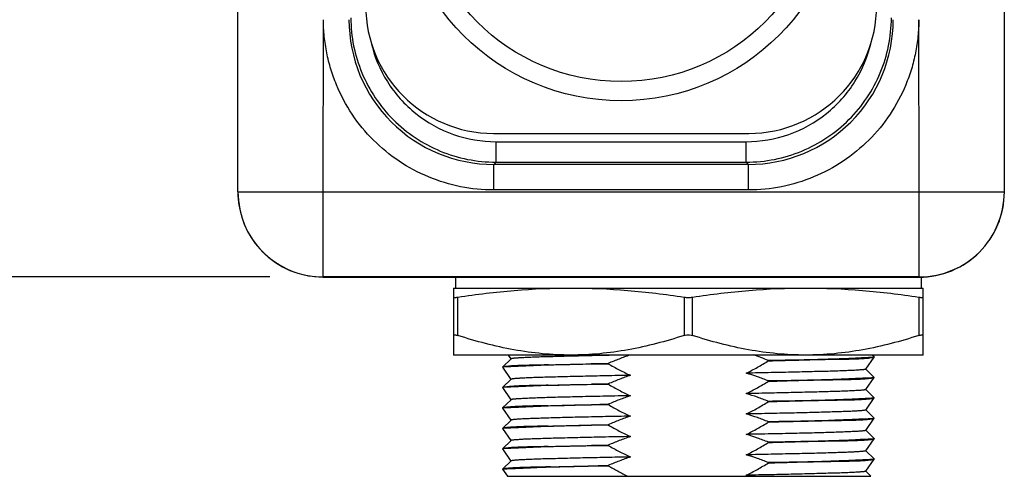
# Model space of a CAD drawing. Header units: inches. Extents: x 0 to 22, y 0 to 17.
# Tile 27 of 32: x 14.732 to 15.888, y 11.528 to 12.064. Entities that reach past the tile are written whole.
import ezdxf

# ---------------------------------------------------------------- set-up
doc = ezdxf.new("R2010")
doc.units = ezdxf.units.IN
doc.header["$LTSCALE"] = 1.21
doc.header["$MEASUREMENT"] = 0
doc.layers.get('0').update_dxf_attribs({"linetype": 'CONTINUOUS'})
doc.layers.add('DIMENSIONS', color=7, linetype='CONTINUOUS')
doc.styles.get("Standard").update_dxf_attribs({"font": 'txt', "width": 0.8})
doc.dimstyles.new('DIMSTYLE_2', dxfattribs={"dimtxt": 0.125, "dimasz": 0.18, "dimexe": 0.125, "dimexo": 0.0625, "dimgap": 0.0625, "dimtad": 0, "dimtih": 1, "dimtoh": 1, "dimdec": 3, "dimzin": 4, "dimdsep": 46, "dimtxsty": 'STANDARD', "dimblk": '_FILLED', "dimblk1": '_FILLED', "dimblk2": '_FILLED', "dimcen": 0.09, "dimadec": 0, "dimazin": 0, "dimtp": 0.001, "dimtm": 0.001, "dimtfac": 1, "dimtdec": 3, "dimtofl": 0, "dimtmove": 0, "dimatfit": 3, "dimldrblk": '_FILLED', "dimfxl": 1, "dimtolj": 1, "dimtzin": 4, "dimarcsym": 0})

# ---------------------------------------------------------------- blocks, each defined once
blk = doc.blocks.new('_FILLED')
at = {"color": 0, "linetype": 'ByBlock'}
blk.add_solid([(0, 0), (-1, 0.17361), (-1, -0.17361)], dxfattribs=at)
blk = doc.blocks.new('*D10')
at = {"layer": 'DIMENSIONS', "color": 2, "linetype": 'Continuous'}
for p, q in [((15.0158, 14.5445), (14.113, 14.5445)), ((14.238, 14.5445), (14.238, 13.2782)), ((14.238, 11.7618), (14.238, 13.0282)), ((15.0255, 11.7618), (14.113, 11.7618))]:
    blk.add_line(p, q, dxfattribs=at)
at = {"layer": 'DIMENSIONS', "color": 2, "linetype": 'Continuous', "xscale": 0.18, "yscale": 0.18, "zscale": 0.18}
for p, rotation in [((14.238, 14.5445), 90), ((14.238, 11.7618), 270)]:
    blk.add_blockref('_FILLED', p, dxfattribs=dict(at, rotation=rotation))
at = {"layer": 'DIMENSIONS', "color": 2, "linetype": 'Continuous', "insert": (14.238, 13.2157), "char_height": 0.125, "width": 1.325, "attachment_point": 2, "line_spacing_factor": 0.9}
blk.add_mtext('2.783{\\Ftxt.shx;\\W1.000000;\\H0.125000; }[70.68]', dxfattribs=at)

msp = doc.modelspace()

# ---------------------------------------------------------------- linework, layer by layer
at = {"color": 7, "linetype": 'Continuous'}
for p, q in [((15.888, 11.8618), (15.888, 12.8697)), ((14.988, 11.8618), (14.988, 12.5149)), ((15.088, 11.8618), (15.0883, 12.064)), ((15.788, 11.8618), (15.7876, 12.064)), ((15.288, 11.9305), (15.588, 11.9305)), ((15.2911, 11.9207), (15.5848, 11.9207)), ((15.2911, 11.8967), (15.2911, 11.9207)), ((15.5848, 11.8967), (15.5848, 11.9207)), ((15.2884, 11.894), (15.2911, 11.8967)), ((15.5875, 11.894), (15.2884, 11.894)), ((15.2884, 11.864), (15.2884, 11.894)), ((15.2911, 11.8967), (15.5848, 11.8967)), ((15.5848, 11.8967), (15.5875, 11.894)), ((15.5875, 11.864), (15.5875, 11.894)), ((15.5875, 11.864), (15.2884, 11.864)), ((14.988, 11.8618), (15.888, 11.8618)), ((15.088, 11.7617), (15.088, 11.8618)), ((15.788, 11.7616), (15.788, 11.8618)), ((15.788, 11.7618), (15.088, 11.7618)), ((15.088, 11.7617), (15.788, 11.7616)), ((15.2433, 11.7617), (15.2433, 11.7488)), ((15.7905, 11.7616), (15.7905, 11.7488)), ((15.2413, 11.7488), (15.7925, 11.7488)), ((15.2413, 11.7488), (15.2413, 11.6701)), ((15.7925, 11.6701), (15.7925, 11.7488)), ((15.2462, 11.6931), (15.2462, 11.7382)), ((15.512, 11.7382), (15.512, 11.6931)), ((15.5218, 11.6931), (15.5218, 11.7382)), ((15.7876, 11.7382), (15.7876, 11.6931)), ((15.7925, 11.6701), (15.2413, 11.6701)), ((15.3054, 11.6701), (15.3086, 11.6655)), ((15.7252, 11.6535), (15.7352, 11.6678)), ((15.7352, 11.6679), (15.7329, 11.6701)), ((15.7352, 11.6678), (15.7342, 11.6674)), ((15.7352, 11.6679), (15.7352, 11.6678)), ((15.3087, 11.6656), (15.2987, 11.6559)), ((15.2996, 11.6562), (15.2987, 11.6559)), ((15.2987, 11.6559), (15.2987, 11.6558)), ((15.2987, 11.6558), (15.3086, 11.6415)), ((15.2996, 11.6562), (15.3525, 11.6586)), ((15.4229, 11.6603), (15.4029, 11.6597)), ((15.4029, 11.6597), (15.4229, 11.6599)), ((15.4229, 11.6599), (15.4229, 11.6602)), ((15.6109, 11.6636), (15.6109, 11.6633)), ((15.7352, 11.6439), (15.7252, 11.6536)), ((15.7252, 11.6295), (15.7352, 11.6438)), ((15.7352, 11.6438), (15.7342, 11.6435)), ((15.7352, 11.6439), (15.7352, 11.6438)), ((15.3087, 11.6416), (15.2987, 11.6319)), ((15.2997, 11.6322), (15.2987, 11.6319)), ((15.2987, 11.6319), (15.2987, 11.6318)), ((15.2997, 11.6322), (15.3524, 11.6346)), ((15.4229, 11.6363), (15.403, 11.6357)), ((15.403, 11.6357), (15.4229, 11.6359)), ((15.4229, 11.6359), (15.4229, 11.6363)), ((15.6109, 11.6397), (15.6109, 11.6393)), ((15.2987, 11.6318), (15.3086, 11.6175)), ((15.7352, 11.6199), (15.7252, 11.6296)), ((15.3087, 11.6176), (15.2987, 11.6079)), ((15.2997, 11.6082), (15.3523, 11.6106)), ((15.4229, 11.6123), (15.403, 11.6118)), ((15.403, 11.6118), (15.4229, 11.6119)), ((15.4229, 11.612), (15.4229, 11.6123)), ((15.6109, 11.6157), (15.6109, 11.6154)), ((15.7252, 11.6055), (15.7352, 11.6198)), ((15.7352, 11.6198), (15.7342, 11.6195)), ((15.7352, 11.6199), (15.7352, 11.6198)), ((15.2997, 11.6082), (15.2987, 11.6079)), ((15.2987, 11.6079), (15.2987, 11.6078)), ((15.2987, 11.6078), (15.3086, 11.5935)), ((15.7352, 11.5959), (15.7252, 11.6057)), ((15.3087, 11.5937), (15.2987, 11.584)), ((15.2997, 11.5843), (15.3522, 11.5866)), ((15.4229, 11.5883), (15.403, 11.5878)), ((15.403, 11.5878), (15.4229, 11.588)), ((15.4229, 11.588), (15.4229, 11.5883)), ((15.6109, 11.5917), (15.6109, 11.5914)), ((15.7252, 11.5816), (15.7352, 11.5958)), ((15.7352, 11.5958), (15.7342, 11.5955)), ((15.7352, 11.5959), (15.7352, 11.5958)), ((15.2997, 11.5843), (15.2987, 11.584)), ((15.2987, 11.584), (15.2987, 11.5838)), ((15.2987, 11.5838), (15.3086, 11.5696)), ((15.7352, 11.572), (15.7252, 11.5817)), ((15.3087, 11.5697), (15.2987, 11.56)), ((15.2997, 11.5603), (15.3522, 11.5626)), ((15.4229, 11.5643), (15.4031, 11.5638)), ((15.4031, 11.5638), (15.4229, 11.564)), ((15.4229, 11.564), (15.4229, 11.5643)), ((15.6109, 11.5677), (15.6109, 11.5674)), ((15.7252, 11.5576), (15.7352, 11.5718)), ((15.7352, 11.5718), (15.7341, 11.5715)), ((15.7352, 11.572), (15.7352, 11.5718)), ((15.2997, 11.5603), (15.2987, 11.56)), ((15.2987, 11.56), (15.2987, 11.5599)), ((15.2987, 11.5599), (15.3086, 11.5456)), ((15.7352, 11.548), (15.7252, 11.5577)), ((15.3087, 11.5457), (15.2987, 11.536)), ((15.4229, 11.5404), (15.3994, 11.5397)), ((15.3994, 11.5397), (15.4229, 11.54)), ((15.4229, 11.54), (15.4229, 11.5404)), ((15.6109, 11.5438), (15.6109, 11.5434)), ((15.7252, 11.5336), (15.7352, 11.5479)), ((15.7352, 11.5479), (15.7341, 11.5475)), ((15.7352, 11.548), (15.7352, 11.5479)), ((15.2986, 11.5359), (15.2987, 11.536)), ((15.2986, 11.5359), (15.3044, 11.5277)), ((15.2987, 11.536), (15.2996, 11.5363)), ((15.7314, 11.5277), (15.7252, 11.5337)), ((15.3044, 11.5277), (15.7314, 11.5277))]:
    msp.add_line(p, q, dxfattribs=at)
for radius in [0.2617, 0.2391]:
    msp.add_circle((15.438, 12.2305), radius, dxfattribs=at)
for centre, radius, start, end in [((15.288, 12.0805), 0.15, 180, 270), ((15.588, 12.0805), 0.15, 270, 360), ((15.2884, 12.064), 0.17, 179.9925, 270.0075), ((15.5875, 12.064), 0.17, 269.9925, 0.0075), ((15.0877, 11.8618), 0.0998, 180.0044, 184.1795), ((15.088, 11.8617), 0.1, 179.9982, 269.9876), ((15.0882, 11.8618), 0.1002, 184.1765, 184.4367), ((15.0883, 11.8618), 0.1004, 184.4377, 188.4481), ((15.788, 11.8618), 0.1, 269.9959, 359.9948), ((15.788, 11.8616), 0.1, 269.9944, 0.0049), ((15.0883, 11.8618), 0.1003, 188.4484, 188.6859), ((15.088, 11.8618), 0.1, 188.6836, 192.9144), ((15.088, 11.8618), 0.1, 192.9288, 270.003), ((15.4981, 11.3855), 0.3002, 67.9292, 71.4853), ((15.1367, 22.1707), 10.5143, 271.17586, 271.45099), ((15.1366, 22.1502), 10.5178, 271.17583, 271.45147), ((15.1364, 22.1296), 10.5212, 271.17579, 271.45194), ((15.1363, 22.109), 10.5246, 271.17577, 271.45239), ((15.1361, 22.0883), 10.5279, 271.17574, 271.45282), ((15.1497, 21.4432), 9.9066, 271.18654, 271.44413), ((15.51, 11.2787), 0.2613, 72.378, 73.3216)]:
    msp.add_arc(centre, radius, start, end, dxfattribs=at)
for points, knots in [([(15.2884, 11.864), (15.2754, 11.864), (15.2492, 11.8666), (15.2114, 11.8781), (15.1766, 11.8967), (15.1461, 11.9217), (15.1211, 11.9522), (15.1056, 11.9812), (15.0968, 12.0059), (15.092, 12.025), (15.0892, 12.0444), (15.0883, 12.0575), (15.0883, 12.064)], [0, 0, 0, 0, 0.124912, 0.249867, 0.374849, 0.499845, 0.624844, 0.749826, 0.812393, 0.874928, 0.937475, 1, 1, 1, 1]), ([(15.1206, 12.0661), (15.1206, 12.0551), (15.1228, 12.033), (15.1358, 11.9906), (15.1673, 11.9434), (15.2146, 11.9119), (15.2575, 11.8989), (15.2799, 11.8967), (15.2911, 11.8967)], [0, 0, 0, 0, 0.124274, 0.248732, 0.497431, 0.747601, 0.873731, 1, 1, 1, 1]), ([(15.5848, 11.8967), (15.596, 11.8967), (15.6185, 11.8989), (15.6613, 11.9119), (15.7086, 11.9434), (15.7401, 11.9906), (15.7531, 12.033), (15.7553, 12.0551), (15.7554, 12.0661)], [0, 0, 0, 0, 0.126268, 0.252398, 0.502567, 0.751267, 0.875726, 1, 1, 1, 1]), ([(15.7876, 12.064), (15.7876, 12.0575), (15.7868, 12.0444), (15.7839, 12.025), (15.7792, 12.0059), (15.7703, 11.9812), (15.7548, 11.9522), (15.7298, 11.9217), (15.6993, 11.8967), (15.6645, 11.8781), (15.6267, 11.8666), (15.6005, 11.864), (15.5875, 11.864)], [0, 0, 0, 0, 0.062525, 0.125072, 0.187607, 0.250174, 0.375156, 0.500155, 0.625151, 0.750133, 0.875088, 1, 1, 1, 1]), ([(15.1443, 12.0373), (15.1481, 12.0211), (15.1611, 11.9896), (15.1952, 11.9515), (15.2401, 11.9265), (15.2742, 11.9207), (15.2911, 11.9207)], [0, 0, 0, 0, 0.247834, 0.497161, 0.74807, 1, 1, 1, 1]), ([(15.5848, 11.9207), (15.6017, 11.9207), (15.6358, 11.9265), (15.6807, 11.9515), (15.7148, 11.9896), (15.7278, 12.0211), (15.7316, 12.0373)], [0, 0, 0, 0, 0.251929, 0.502837, 0.752164, 1, 1, 1, 1]), ([(15.2462, 11.7382), (15.2683, 11.7415), (15.3124, 11.7469), (15.3569, 11.7488), (15.3791, 11.7488)], [0, 0, 0, 0, 0.500396, 1, 1, 1, 1]), ([(15.3791, 11.7488), (15.4013, 11.7488), (15.4458, 11.7469), (15.49, 11.7415), (15.512, 11.7382)], [0, 0, 0, 0, 0.499606, 1, 1, 1, 1]), ([(15.5218, 11.7382), (15.5438, 11.7415), (15.588, 11.7469), (15.6325, 11.7488), (15.6547, 11.7488)], [0, 0, 0, 0, 0.500396, 1, 1, 1, 1]), ([(15.6547, 11.7488), (15.6769, 11.7488), (15.7214, 11.7469), (15.7656, 11.7415), (15.7876, 11.7382)], [0, 0, 0, 0, 0.499606, 1, 1, 1, 1]), ([(15.2413, 11.7382), (15.2413, 11.738), (15.2417, 11.7379), (15.2421, 11.7378), (15.2427, 11.7378), (15.2434, 11.7378), (15.2446, 11.7379), (15.2456, 11.7381), (15.2462, 11.7382)], [0, 0, 0, 0, 0.083496, 0.166836, 0.280309, 0.422919, 0.592513, 1, 1, 1, 1]), ([(15.512, 11.7382), (15.5136, 11.7379), (15.5169, 11.7377), (15.5202, 11.7379), (15.5218, 11.7382)], [0, 0, 0, 0, 0.5, 1, 1, 1, 1]), ([(15.7876, 11.7382), (15.7883, 11.7381), (15.7892, 11.7379), (15.7904, 11.7378), (15.7911, 11.7378), (15.7917, 11.7378), (15.7921, 11.7379), (15.7925, 11.738), (15.7925, 11.7382)], [0, 0, 0, 0, 0.407488, 0.577082, 0.719692, 0.833165, 0.916504, 1, 1, 1, 1]), ([(15.2413, 11.6931), (15.2413, 11.6932), (15.2414, 11.6934), (15.2417, 11.6937), (15.2421, 11.6938), (15.2425, 11.6938), (15.2426, 11.6938)], [0, 0, 0, 0, 0.193425, 0.395211, 0.656173, 1, 1, 1, 1]), ([(15.2426, 11.6938), (15.2432, 11.6938), (15.2444, 11.6936), (15.2456, 11.6933), (15.2462, 11.6931)], [0, 0, 0, 0, 0.432278, 1, 1, 1, 1]), ([(15.3791, 11.6701), (15.3679, 11.6701), (15.3454, 11.6712), (15.3007, 11.6774), (15.2678, 11.6861), (15.2462, 11.6931)], [0, 0, 0, 0, 0.248987, 0.498487, 1, 1, 1, 1]), ([(15.512, 11.6931), (15.4905, 11.6861), (15.4576, 11.6774), (15.4129, 11.6712), (15.3904, 11.6701), (15.3791, 11.6701)], [0, 0, 0, 0, 0.501513, 0.751013, 1, 1, 1, 1]), ([(15.512, 11.6931), (15.5124, 11.6932), (15.514, 11.6937), (15.5156, 11.6938), (15.5169, 11.6938)], [0, 0, 0, 0, 0.236071, 1, 1, 1, 1]), ([(15.5169, 11.6938), (15.5174, 11.6938), (15.519, 11.6938), (15.5207, 11.6935), (15.5218, 11.6931)], [0, 0, 0, 0, 0.260936, 1, 1, 1, 1]), ([(15.6547, 11.6701), (15.6435, 11.6701), (15.621, 11.6712), (15.5762, 11.6774), (15.5434, 11.6861), (15.5218, 11.6931)], [0, 0, 0, 0, 0.248987, 0.498487, 1, 1, 1, 1]), ([(15.7876, 11.6931), (15.7661, 11.6861), (15.7332, 11.6774), (15.6885, 11.6712), (15.6659, 11.6701), (15.6547, 11.6701)], [0, 0, 0, 0, 0.501513, 0.751013, 1, 1, 1, 1]), ([(15.7876, 11.6931), (15.7883, 11.6933), (15.7894, 11.6936), (15.7907, 11.6938), (15.7912, 11.6938)], [0, 0, 0, 0, 0.567722, 1, 1, 1, 1]), ([(15.7912, 11.6938), (15.7914, 11.6938), (15.7917, 11.6938), (15.7922, 11.6937), (15.7925, 11.6934), (15.7925, 11.6932), (15.7925, 11.6931)], [0, 0, 0, 0, 0.343827, 0.60479, 0.806575, 1, 1, 1, 1]), ([(15.4413, 11.6701), (15.432, 11.6699), (15.4143, 11.6696), (15.389, 11.669), (15.3696, 11.6685), (15.3555, 11.6681), (15.3462, 11.6679), (15.3379, 11.6676), (15.3305, 11.6673), (15.3242, 11.667), (15.319, 11.6668), (15.3153, 11.6665), (15.3129, 11.6663), (15.3115, 11.6662), (15.3104, 11.666), (15.3096, 11.6659), (15.309, 11.6658), (15.3087, 11.6657), (15.3087, 11.6656)], [0, 0, 0, 0, 0.208541, 0.400291, 0.571488, 0.648205, 0.718374, 0.781525, 0.837191, 0.884905, 0.924377, 0.955589, 0.968102, 0.978554, 0.986951, 0.993302, 0.997626, 1, 1, 1, 1]), ([(15.4484, 11.6701), (15.4441, 11.6686), (15.4356, 11.6655), (15.4271, 11.6621), (15.4229, 11.6602)], [0, 0, 0, 0, 0.499995, 1, 1, 1, 1]), ([(15.7342, 11.6674), (15.7334, 11.6673), (15.7315, 11.6672), (15.7279, 11.667), (15.723, 11.6668), (15.7141, 11.6664), (15.7001, 11.6657), (15.6881, 11.6653), (15.6813, 11.6651)], [0, 0, 0, 0, 0.043607, 0.11157, 0.203553, 0.319035, 0.617607, 1, 1, 1, 1]), ([(15.6813, 11.6651), (15.6881, 11.6652), (15.6976, 11.6653), (15.7096, 11.6655), (15.7169, 11.6658), (15.723, 11.6661), (15.7279, 11.6665), (15.7315, 11.667), (15.7334, 11.6673), (15.7342, 11.6674)], [0, 0, 0, 0, 0.38195, 0.541998, 0.680137, 0.7956, 0.887733, 0.955992, 1, 1, 1, 1]), ([(15.3525, 11.6586), (15.3457, 11.6584), (15.3362, 11.6582), (15.3242, 11.6579), (15.3169, 11.6577), (15.3108, 11.6574), (15.306, 11.657), (15.3024, 11.6566), (15.3004, 11.6563), (15.2996, 11.6562)], [0, 0, 0, 0, 0.381924, 0.541985, 0.680148, 0.795628, 0.887759, 0.956003, 1, 1, 1, 1]), ([(15.3525, 11.6586), (15.3563, 11.6587), (15.3731, 11.6592), (15.3899, 11.6595), (15.4029, 11.6597)], [0, 0, 0, 0, 0.225233, 1, 1, 1, 1]), ([(15.4229, 11.6599), (15.4271, 11.6574), (15.4356, 11.6526), (15.4444, 11.6483), (15.4489, 11.6463)], [0, 0, 0, 0, 0.500011, 1, 1, 1, 1]), ([(15.585, 11.6488), (15.5894, 11.651), (15.5982, 11.6556), (15.6067, 11.6607), (15.6109, 11.6633)], [0, 0, 0, 0, 0.49999, 1, 1, 1, 1]), ([(15.6813, 11.6651), (15.6705, 11.6647), (15.6567, 11.6644), (15.6397, 11.6641), (15.6304, 11.6639), (15.6207, 11.6638), (15.6142, 11.6637), (15.6109, 11.6636)], [0, 0, 0, 0, 0.46123, 0.589475, 0.722249, 0.859213, 1, 1, 1, 1]), ([(15.6109, 11.6633), (15.6142, 11.6634), (15.6207, 11.6636), (15.6304, 11.6639), (15.6397, 11.6641), (15.6515, 11.6644), (15.6653, 11.6648), (15.6762, 11.665), (15.6813, 11.6651)], [0, 0, 0, 0, 0.140797, 0.27777, 0.410549, 0.5388, 0.780381, 1, 1, 1, 1]), ([(15.4489, 11.6463), (15.4392, 11.6461), (15.4205, 11.6457), (15.3939, 11.6451), (15.3734, 11.6446), (15.3585, 11.6442), (15.3486, 11.644), (15.3398, 11.6437), (15.3319, 11.6434), (15.3252, 11.6431), (15.3196, 11.6428), (15.3157, 11.6426), (15.3132, 11.6424), (15.3117, 11.6422), (15.3105, 11.6421), (15.3096, 11.6419), (15.3091, 11.6418), (15.3087, 11.6417), (15.3087, 11.6416)], [0, 0, 0, 0, 0.207216, 0.398362, 0.569518, 0.646375, 0.716765, 0.780199, 0.836187, 0.884241, 0.924002, 0.955426, 0.968016, 0.978526, 0.986961, 0.993329, 0.997651, 1, 1, 1, 1]), ([(15.4489, 11.6463), (15.4445, 11.6448), (15.4358, 11.6416), (15.4272, 11.6381), (15.4229, 11.6363)], [0, 0, 0, 0, 0.499995, 1, 1, 1, 1]), ([(15.7252, 11.6535), (15.7251, 11.6534), (15.7248, 11.6533), (15.7243, 11.6532), (15.7235, 11.653), (15.7223, 11.6529), (15.7209, 11.6527), (15.7191, 11.6526), (15.7171, 11.6525), (15.7138, 11.6522), (15.709, 11.652), (15.7023, 11.6517), (15.6945, 11.6514), (15.6856, 11.6511), (15.6757, 11.6508), (15.6649, 11.6506), (15.6533, 11.6503), (15.6363, 11.6499), (15.6134, 11.6494), (15.5947, 11.649), (15.585, 11.6488)], [0, 0, 0, 0, 0.002064, 0.006091, 0.01218, 0.020355, 0.030624, 0.042992, 0.057463, 0.074038, 0.113502, 0.161351, 0.217237, 0.280666, 0.351142, 0.428166, 0.511243, 0.599874, 0.791812, 1, 1, 1, 1]), ([(15.6109, 11.6397), (15.6066, 11.6414), (15.5981, 11.6446), (15.5894, 11.6475), (15.585, 11.6488)], [0, 0, 0, 0, 0.500006, 1, 1, 1, 1]), ([(15.7342, 11.6435), (15.7334, 11.6433), (15.7315, 11.6432), (15.7279, 11.643), (15.723, 11.6428), (15.7141, 11.6424), (15.7001, 11.6418), (15.6881, 11.6413), (15.6814, 11.6411)], [0, 0, 0, 0, 0.043768, 0.111842, 0.203889, 0.319386, 0.617857, 1, 1, 1, 1]), ([(15.6814, 11.6411), (15.6881, 11.6412), (15.6977, 11.6413), (15.7097, 11.6416), (15.7169, 11.6418), (15.723, 11.6422), (15.7279, 11.6426), (15.7315, 11.643), (15.7334, 11.6433), (15.7342, 11.6435)], [0, 0, 0, 0, 0.3817, 0.541678, 0.679787, 0.795266, 0.887462, 0.955832, 1, 1, 1, 1]), ([(15.3524, 11.6346), (15.3457, 11.6344), (15.3361, 11.6343), (15.3242, 11.634), (15.3169, 11.6337), (15.3108, 11.6334), (15.306, 11.633), (15.3024, 11.6326), (15.3004, 11.6324), (15.2997, 11.6322)], [0, 0, 0, 0, 0.381677, 0.541668, 0.679802, 0.795298, 0.887491, 0.955845, 1, 1, 1, 1]), ([(15.3524, 11.6346), (15.3562, 11.6347), (15.373, 11.6353), (15.3899, 11.6356), (15.403, 11.6357)], [0, 0, 0, 0, 0.225163, 1, 1, 1, 1]), ([(15.4229, 11.6359), (15.4271, 11.6334), (15.4356, 11.6286), (15.4444, 11.6243), (15.4489, 11.6223)], [0, 0, 0, 0, 0.500011, 1, 1, 1, 1]), ([(15.585, 11.6248), (15.5894, 11.627), (15.5982, 11.6316), (15.6067, 11.6367), (15.6109, 11.6393)], [0, 0, 0, 0, 0.49999, 1, 1, 1, 1]), ([(15.6814, 11.6411), (15.6706, 11.6407), (15.6567, 11.6404), (15.6397, 11.6401), (15.6304, 11.6399), (15.6207, 11.6398), (15.6142, 11.6397), (15.6109, 11.6397)], [0, 0, 0, 0, 0.461155, 0.589407, 0.722196, 0.859183, 1, 1, 1, 1]), ([(15.6109, 11.6393), (15.6142, 11.6394), (15.6207, 11.6396), (15.6304, 11.6399), (15.6397, 11.6402), (15.6516, 11.6405), (15.6654, 11.6408), (15.6763, 11.641), (15.6814, 11.6411)], [0, 0, 0, 0, 0.140826, 0.277823, 0.410618, 0.538876, 0.780442, 1, 1, 1, 1]), ([(15.4489, 11.6223), (15.4392, 11.6221), (15.4205, 11.6217), (15.3939, 11.6212), (15.3734, 11.6207), (15.3585, 11.6203), (15.3486, 11.62), (15.3398, 11.6197), (15.3319, 11.6194), (15.3252, 11.6191), (15.3196, 11.6188), (15.3157, 11.6186), (15.3132, 11.6184), (15.3117, 11.6182), (15.3105, 11.6181), (15.3096, 11.618), (15.3091, 11.6178), (15.3087, 11.6177), (15.3087, 11.6176)], [0, 0, 0, 0, 0.207216, 0.398362, 0.569519, 0.646376, 0.716766, 0.780199, 0.836187, 0.884241, 0.924002, 0.955426, 0.968016, 0.978526, 0.986961, 0.993329, 0.997651, 1, 1, 1, 1]), ([(15.4489, 11.6223), (15.4445, 11.6208), (15.4358, 11.6177), (15.4272, 11.6141), (15.4229, 11.6123)], [0, 0, 0, 0, 0.499995, 1, 1, 1, 1]), ([(15.7252, 11.6295), (15.7251, 11.6294), (15.7248, 11.6293), (15.7243, 11.6292), (15.7235, 11.6291), (15.7223, 11.6289), (15.7209, 11.6288), (15.7191, 11.6286), (15.7171, 11.6285), (15.7138, 11.6283), (15.709, 11.628), (15.7023, 11.6277), (15.6945, 11.6274), (15.6856, 11.6272), (15.6757, 11.6269), (15.6649, 11.6266), (15.6533, 11.6263), (15.6363, 11.6259), (15.6134, 11.6254), (15.5947, 11.625), (15.585, 11.6248)], [0, 0, 0, 0, 0.002064, 0.006091, 0.01218, 0.020354, 0.030624, 0.042992, 0.057463, 0.074038, 0.113502, 0.16135, 0.217237, 0.280666, 0.351141, 0.428166, 0.511242, 0.599874, 0.791812, 1, 1, 1, 1]), ([(15.6109, 11.6157), (15.6066, 11.6174), (15.5981, 11.6207), (15.5894, 11.6235), (15.585, 11.6248)], [0, 0, 0, 0, 0.500006, 1, 1, 1, 1]), ([(15.3523, 11.6106), (15.3456, 11.6105), (15.3361, 11.6103), (15.3242, 11.61), (15.3169, 11.6097), (15.3108, 11.6094), (15.306, 11.609), (15.3024, 11.6087), (15.3004, 11.6084), (15.2997, 11.6082)], [0, 0, 0, 0, 0.381436, 0.541359, 0.679465, 0.794976, 0.887229, 0.95569, 1, 1, 1, 1]), ([(15.3523, 11.6106), (15.3561, 11.6107), (15.373, 11.6113), (15.3899, 11.6116), (15.403, 11.6118)], [0, 0, 0, 0, 0.225095, 1, 1, 1, 1]), ([(15.4229, 11.612), (15.4271, 11.6094), (15.4356, 11.6046), (15.4444, 11.6003), (15.4489, 11.5983)], [0, 0, 0, 0, 0.500011, 1, 1, 1, 1]), ([(15.585, 11.6009), (15.5894, 11.603), (15.5982, 11.6076), (15.6067, 11.6127), (15.6109, 11.6154)], [0, 0, 0, 0, 0.49999, 1, 1, 1, 1]), ([(15.6815, 11.6171), (15.6706, 11.6168), (15.6568, 11.6164), (15.6398, 11.6161), (15.6304, 11.6159), (15.6207, 11.6158), (15.6142, 11.6157), (15.6109, 11.6157)], [0, 0, 0, 0, 0.461081, 0.58934, 0.722145, 0.859154, 1, 1, 1, 1]), ([(15.6109, 11.6153), (15.6142, 11.6154), (15.6207, 11.6157), (15.6304, 11.616), (15.6398, 11.6162), (15.6516, 11.6165), (15.6655, 11.6168), (15.6763, 11.617), (15.6815, 11.6171)], [0, 0, 0, 0, 0.140855, 0.277874, 0.410684, 0.538949, 0.7805, 1, 1, 1, 1]), ([(15.7342, 11.6195), (15.7334, 11.6194), (15.7314, 11.6192), (15.7279, 11.619), (15.723, 11.6188), (15.7141, 11.6184), (15.7001, 11.6178), (15.6882, 11.6173), (15.6815, 11.6171)], [0, 0, 0, 0, 0.043925, 0.112109, 0.204216, 0.319729, 0.618102, 1, 1, 1, 1]), ([(15.6815, 11.6171), (15.6882, 11.6172), (15.6977, 11.6174), (15.7097, 11.6176), (15.7169, 11.6178), (15.723, 11.6182), (15.7279, 11.6186), (15.7314, 11.619), (15.7334, 11.6193), (15.7342, 11.6195)], [0, 0, 0, 0, 0.381456, 0.541365, 0.679446, 0.79494, 0.887197, 0.955676, 1, 1, 1, 1]), ([(15.4489, 11.5983), (15.4392, 11.5981), (15.4205, 11.5978), (15.3939, 11.5972), (15.3734, 11.5967), (15.3585, 11.5963), (15.3486, 11.596), (15.3398, 11.5957), (15.3319, 11.5954), (15.3252, 11.5951), (15.3196, 11.5949), (15.3157, 11.5946), (15.3132, 11.5944), (15.3117, 11.5943), (15.3105, 11.5941), (15.3096, 11.594), (15.3091, 11.5938), (15.3087, 11.5937), (15.3087, 11.5937)], [0, 0, 0, 0, 0.207216, 0.398363, 0.569519, 0.646376, 0.716766, 0.7802, 0.836187, 0.884241, 0.924002, 0.955426, 0.968016, 0.978526, 0.986961, 0.993329, 0.997651, 1, 1, 1, 1]), ([(15.4489, 11.5983), (15.4445, 11.5968), (15.4358, 11.5937), (15.4272, 11.5902), (15.4229, 11.5883)], [0, 0, 0, 0, 0.499995, 1, 1, 1, 1]), ([(15.7252, 11.6055), (15.7251, 11.6055), (15.7248, 11.6053), (15.7243, 11.6052), (15.7235, 11.6051), (15.7223, 11.6049), (15.7209, 11.6048), (15.7191, 11.6046), (15.7171, 11.6045), (15.7138, 11.6043), (15.709, 11.604), (15.7023, 11.6038), (15.6945, 11.6035), (15.6856, 11.6032), (15.6757, 11.6029), (15.6649, 11.6026), (15.6533, 11.6023), (15.6363, 11.6019), (15.6134, 11.6014), (15.5947, 11.601), (15.585, 11.6009)], [0, 0, 0, 0, 0.002064, 0.006091, 0.01218, 0.020354, 0.030624, 0.042992, 0.057463, 0.074037, 0.113501, 0.16135, 0.217237, 0.280666, 0.351141, 0.428165, 0.511242, 0.599873, 0.791811, 1, 1, 1, 1]), ([(15.6109, 11.5917), (15.6066, 11.5934), (15.5981, 11.5967), (15.5894, 11.5995), (15.585, 11.6009)], [0, 0, 0, 0, 0.500006, 1, 1, 1, 1]), ([(15.3522, 11.5866), (15.3455, 11.5865), (15.3361, 11.5863), (15.3241, 11.586), (15.3169, 11.5858), (15.3108, 11.5854), (15.306, 11.5851), (15.3024, 11.5847), (15.3004, 11.5844), (15.2997, 11.5843)], [0, 0, 0, 0, 0.3812, 0.541057, 0.679135, 0.794661, 0.886973, 0.955539, 1, 1, 1, 1]), ([(15.3522, 11.5866), (15.356, 11.5868), (15.373, 11.5873), (15.3899, 11.5876), (15.403, 11.5878)], [0, 0, 0, 0, 0.22503, 1, 1, 1, 1]), ([(15.4229, 11.588), (15.4271, 11.5855), (15.4356, 11.5807), (15.4444, 11.5763), (15.4489, 11.5743)], [0, 0, 0, 0, 0.500011, 1, 1, 1, 1]), ([(15.585, 11.5769), (15.5894, 11.579), (15.5982, 11.5837), (15.6067, 11.5887), (15.6109, 11.5914)], [0, 0, 0, 0, 0.49999, 1, 1, 1, 1]), ([(15.6816, 11.5931), (15.6707, 11.5928), (15.6568, 11.5924), (15.6398, 11.5921), (15.6304, 11.592), (15.6208, 11.5918), (15.6142, 11.5918), (15.6109, 11.5917)], [0, 0, 0, 0, 0.461011, 0.589276, 0.722095, 0.859127, 1, 1, 1, 1]), ([(15.6109, 11.5914), (15.6142, 11.5915), (15.6208, 11.5917), (15.6304, 11.592), (15.6398, 11.5922), (15.6516, 11.5925), (15.6655, 11.5928), (15.6764, 11.593), (15.6816, 11.5931)], [0, 0, 0, 0, 0.140883, 0.277924, 0.410748, 0.53902, 0.780556, 1, 1, 1, 1]), ([(15.7342, 11.5955), (15.7334, 11.5954), (15.7314, 11.5952), (15.7278, 11.595), (15.723, 11.5948), (15.7141, 11.5945), (15.7002, 11.5938), (15.6883, 11.5934), (15.6816, 11.5931)], [0, 0, 0, 0, 0.044078, 0.112368, 0.204536, 0.320063, 0.618341, 1, 1, 1, 1]), ([(15.6816, 11.5931), (15.6883, 11.5933), (15.6978, 11.5934), (15.7097, 11.5936), (15.7169, 11.5939), (15.723, 11.5942), (15.7278, 11.5946), (15.7314, 11.595), (15.7334, 11.5953), (15.7342, 11.5955)], [0, 0, 0, 0, 0.381218, 0.54106, 0.679113, 0.794622, 0.886938, 0.955523, 1, 1, 1, 1]), ([(15.4489, 11.5743), (15.4392, 11.5742), (15.4205, 11.5738), (15.3939, 11.5732), (15.3734, 11.5727), (15.3585, 11.5723), (15.3486, 11.572), (15.3398, 11.5717), (15.3319, 11.5715), (15.3252, 11.5712), (15.3196, 11.5709), (15.3157, 11.5706), (15.3132, 11.5704), (15.3117, 11.5703), (15.3105, 11.5701), (15.3096, 11.57), (15.3091, 11.5699), (15.3087, 11.5698), (15.3087, 11.5697)], [0, 0, 0, 0, 0.207217, 0.398363, 0.56952, 0.646377, 0.716767, 0.7802, 0.836188, 0.884242, 0.924002, 0.955427, 0.968016, 0.978526, 0.986961, 0.993329, 0.997651, 1, 1, 1, 1]), ([(15.4489, 11.5743), (15.4445, 11.5729), (15.4358, 11.5697), (15.4272, 11.5662), (15.4229, 11.5643)], [0, 0, 0, 0, 0.499995, 1, 1, 1, 1]), ([(15.7252, 11.5816), (15.7251, 11.5815), (15.7248, 11.5814), (15.7243, 11.5812), (15.7235, 11.5811), (15.7223, 11.581), (15.7209, 11.5808), (15.7191, 11.5807), (15.7171, 11.5805), (15.7138, 11.5803), (15.709, 11.5801), (15.7023, 11.5798), (15.6945, 11.5795), (15.6856, 11.5792), (15.6757, 11.5789), (15.6649, 11.5786), (15.6533, 11.5783), (15.6363, 11.5779), (15.6134, 11.5774), (15.5947, 11.5771), (15.585, 11.5769)], [0, 0, 0, 0, 0.002064, 0.006091, 0.01218, 0.020354, 0.030624, 0.042992, 0.057463, 0.074037, 0.113501, 0.16135, 0.217236, 0.280665, 0.35114, 0.428165, 0.511241, 0.599873, 0.791811, 1, 1, 1, 1]), ([(15.6109, 11.5677), (15.6066, 11.5695), (15.5981, 11.5727), (15.5894, 11.5756), (15.585, 11.5769)], [0, 0, 0, 0, 0.500006, 1, 1, 1, 1]), ([(15.3522, 11.5626), (15.3455, 11.5625), (15.336, 11.5623), (15.3241, 11.562), (15.3169, 11.5618), (15.3108, 11.5615), (15.306, 11.5611), (15.3024, 11.5607), (15.3005, 11.5604), (15.2997, 11.5603)], [0, 0, 0, 0, 0.38097, 0.540761, 0.678813, 0.794353, 0.886723, 0.955392, 1, 1, 1, 1]), ([(15.3522, 11.5626), (15.356, 11.5628), (15.3729, 11.5633), (15.3899, 11.5636), (15.4031, 11.5638)], [0, 0, 0, 0, 0.224967, 1, 1, 1, 1]), ([(15.4229, 11.564), (15.4271, 11.5615), (15.4356, 11.5567), (15.4444, 11.5524), (15.4489, 11.5504)], [0, 0, 0, 0, 0.500011, 1, 1, 1, 1]), ([(15.585, 11.5529), (15.5894, 11.5551), (15.5982, 11.5597), (15.6067, 11.5647), (15.6109, 11.5674)], [0, 0, 0, 0, 0.49999, 1, 1, 1, 1]), ([(15.6109, 11.5674), (15.6142, 11.5675), (15.6208, 11.5677), (15.6305, 11.568), (15.6398, 11.5682), (15.6517, 11.5686), (15.6656, 11.5689), (15.6765, 11.5691), (15.6816, 11.5692)], [0, 0, 0, 0, 0.14091, 0.277972, 0.410811, 0.539088, 0.780611, 1, 1, 1, 1]), ([(15.6816, 11.5692), (15.6708, 11.5688), (15.6569, 11.5685), (15.6398, 11.5682), (15.6305, 11.568), (15.6208, 11.5678), (15.6142, 11.5678), (15.6109, 11.5677)], [0, 0, 0, 0, 0.460942, 0.589214, 0.722047, 0.8591, 1, 1, 1, 1]), ([(15.6816, 11.5692), (15.6883, 11.5693), (15.6978, 11.5694), (15.7097, 11.5696), (15.7169, 11.5699), (15.723, 11.5702), (15.7278, 11.5706), (15.7314, 11.571), (15.7334, 11.5713), (15.7341, 11.5715)], [0, 0, 0, 0, 0.380985, 0.540761, 0.678788, 0.794311, 0.886686, 0.955374, 1, 1, 1, 1]), ([(15.7341, 11.5715), (15.7334, 11.5714), (15.7314, 11.5713), (15.7278, 11.5711), (15.723, 11.5709), (15.7141, 11.5705), (15.7002, 11.5698), (15.6883, 11.5694), (15.6816, 11.5692)], [0, 0, 0, 0, 0.044228, 0.112622, 0.204848, 0.32039, 0.618574, 1, 1, 1, 1]), ([(15.7252, 11.5576), (15.7251, 11.5575), (15.7248, 11.5574), (15.7243, 11.5573), (15.7235, 11.5571), (15.7223, 11.557), (15.7209, 11.5568), (15.7191, 11.5567), (15.7171, 11.5565), (15.7138, 11.5563), (15.709, 11.5561), (15.7023, 11.5558), (15.6945, 11.5555), (15.6856, 11.5552), (15.6757, 11.5549), (15.6649, 11.5546), (15.6533, 11.5544), (15.6363, 11.554), (15.6134, 11.5535), (15.5947, 11.5531), (15.585, 11.5529)], [0, 0, 0, 0, 0.002064, 0.006091, 0.01218, 0.020354, 0.030624, 0.042992, 0.057463, 0.074037, 0.113501, 0.16135, 0.217236, 0.280665, 0.35114, 0.428164, 0.511241, 0.599872, 0.791811, 1, 1, 1, 1]), ([(15.6109, 11.5438), (15.6066, 11.5455), (15.5981, 11.5487), (15.5894, 11.5516), (15.585, 11.5529)], [0, 0, 0, 0, 0.500006, 1, 1, 1, 1]), ([(15.4489, 11.5504), (15.4392, 11.5502), (15.4205, 11.5498), (15.3939, 11.5492), (15.3734, 11.5487), (15.3585, 11.5483), (15.3486, 11.5481), (15.3398, 11.5478), (15.3319, 11.5475), (15.3252, 11.5472), (15.3196, 11.5469), (15.3157, 11.5467), (15.3132, 11.5465), (15.3117, 11.5463), (15.3105, 11.5462), (15.3096, 11.546), (15.3091, 11.5459), (15.3087, 11.5458), (15.3087, 11.5457)], [0, 0, 0, 0, 0.207217, 0.398364, 0.56952, 0.646377, 0.716767, 0.7802, 0.836188, 0.884242, 0.924002, 0.955427, 0.968016, 0.978526, 0.986961, 0.993329, 0.997651, 1, 1, 1, 1]), ([(15.3549, 11.5387), (15.3583, 11.5388), (15.3731, 11.5393), (15.388, 11.5396), (15.3994, 11.5397)], [0, 0, 0, 0, 0.228179, 1, 1, 1, 1]), ([(15.4489, 11.5504), (15.4445, 11.5489), (15.4358, 11.5457), (15.4272, 11.5422), (15.4229, 11.5404)], [0, 0, 0, 0, 0.499995, 1, 1, 1, 1]), ([(15.4229, 11.54), (15.4267, 11.5378), (15.4343, 11.5334), (15.4421, 11.5295), (15.4461, 11.5277)], [0, 0, 0, 0, 0.500008, 1, 1, 1, 1]), ([(15.585, 11.5289), (15.5894, 11.5311), (15.5982, 11.5357), (15.6067, 11.5408), (15.6109, 11.5434)], [0, 0, 0, 0, 0.49999, 1, 1, 1, 1]), ([(15.6109, 11.5434), (15.6142, 11.5435), (15.6208, 11.5437), (15.6305, 11.544), (15.6399, 11.5443), (15.6517, 11.5446), (15.6656, 11.5449), (15.6765, 11.5451), (15.6817, 11.5452)], [0, 0, 0, 0, 0.140936, 0.278019, 0.410871, 0.539155, 0.780664, 1, 1, 1, 1]), ([(15.6817, 11.5452), (15.6708, 11.5448), (15.6569, 11.5445), (15.6399, 11.5442), (15.6305, 11.544), (15.6208, 11.5439), (15.6142, 11.5438), (15.6109, 11.5438)], [0, 0, 0, 0, 0.460876, 0.589154, 0.722001, 0.859073, 1, 1, 1, 1]), ([(15.6817, 11.5452), (15.6884, 11.5453), (15.6978, 11.5454), (15.7097, 11.5457), (15.7169, 11.5459), (15.723, 11.5462), (15.7278, 11.5467), (15.7314, 11.5471), (15.7334, 11.5474), (15.7341, 11.5475)], [0, 0, 0, 0, 0.380758, 0.54047, 0.67847, 0.794007, 0.886439, 0.955228, 1, 1, 1, 1]), ([(15.7341, 11.5475), (15.7334, 11.5474), (15.7314, 11.5473), (15.7278, 11.5471), (15.723, 11.5469), (15.7141, 11.5465), (15.7002, 11.5459), (15.6884, 11.5454), (15.6817, 11.5452)], [0, 0, 0, 0, 0.044374, 0.11287, 0.205153, 0.32071, 0.618803, 1, 1, 1, 1]), ([(15.3549, 11.5387), (15.3478, 11.5386), (15.3378, 11.5384), (15.3252, 11.5381), (15.3175, 11.5378), (15.3111, 11.5375), (15.3061, 11.5371), (15.3024, 11.5367), (15.3003, 11.5365), (15.2996, 11.5363)], [0, 0, 0, 0, 0.383635, 0.54427, 0.682725, 0.798159, 0.889865, 0.957272, 1, 1, 1, 1]), ([(15.2996, 11.5363), (15.3004, 11.5364), (15.3024, 11.5366), (15.3061, 11.5367), (15.3111, 11.5369), (15.3175, 11.5371), (15.3252, 11.5375), (15.3378, 11.5381), (15.3478, 11.5385), (15.3549, 11.5387)], [0, 0, 0, 0, 0.042422, 0.10959, 0.201167, 0.316602, 0.455182, 0.616005, 1, 1, 1, 1]), ([(15.7252, 11.5336), (15.7251, 11.5335), (15.7248, 11.5334), (15.7243, 11.5333), (15.7235, 11.5331), (15.7223, 11.533), (15.7209, 11.5329), (15.7191, 11.5327), (15.7171, 11.5326), (15.7138, 11.5324), (15.709, 11.5321), (15.7023, 11.5318), (15.6945, 11.5315), (15.6856, 11.5313), (15.6757, 11.531), (15.6649, 11.5307), (15.6533, 11.5304), (15.6363, 11.53), (15.6134, 11.5295), (15.5947, 11.5291), (15.585, 11.5289)], [0, 0, 0, 0, 0.002064, 0.006091, 0.01218, 0.020354, 0.030623, 0.042992, 0.057463, 0.074037, 0.113501, 0.161349, 0.217236, 0.280664, 0.351139, 0.428163, 0.51124, 0.599872, 0.79181, 1, 1, 1, 1])]:
    msp.add_open_spline(points, degree=3, knots=knots, dxfattribs=at)

# ---------------------------------------------------------------- dimensions: what is measured, and where the dimension line sits
at = {"layer": 'DIMENSIONS', "color": 2, "linetype": 'Continuous'}
dim = msp.add_linear_dim(base=(14.238, 11.7618), p1=(15.0783, 14.5445), p2=(15.088, 11.7618), angle=270, dimstyle='DIMSTYLE_2', dxfattribs=at)
dim.commit()
dim.dimension.update_dxf_attribs({"geometry": '*D10', "text_midpoint": (14.238, 13.1532), "dimtype": 160})

doc.saveas('drawing.dxf')
